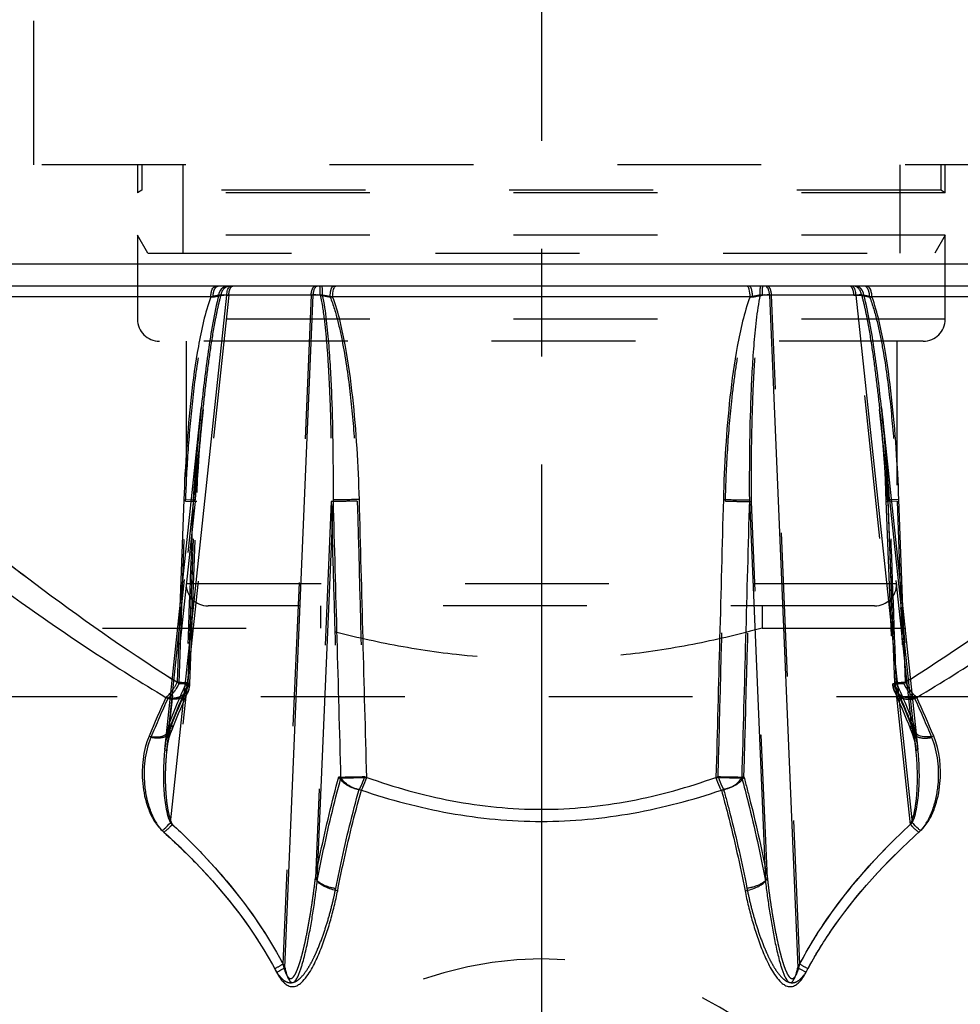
# Model space of a CAD drawing. Header units: millimetres. Extents: x 441 to 559, y 432 to 569.
# Tile 3 of 15: x 476 to 519, y 466 to 511. Entities that reach past the tile are written whole.
import ezdxf

# ---------------------------------------------------------------- set-up
doc = ezdxf.new("R2010")
doc.units = ezdxf.units.MM
doc.header["$LTSCALE"] = 65.185185
doc.linetypes.add('CENTER', pattern=[0.6, 0.375, -0.075, 0.075, -0.075])
doc.linetypes.add('HIDDEN', pattern=[0.2, 0.1, -0.1])
for name, color, linetype in [('ACHSEN_S', 7, 'CONTINUOUS'), ('KOERPER', 7, 'CONTINUOUS'), ('KONST.EL_MIT_GEO', 7, 'CONTINUOUS'), ('KURVEN', 7, 'CONTINUOUS')]:
    doc.layers.add(name, color=color, linetype=linetype)

msp = doc.modelspace()

# ---------------------------------------------------------------- linework, layer by layer
at = {"layer": 'ACHSEN_S', "color": 2, "linetype": 'CENTER'}
msp.add_line((500, 569.139), (500, 431.5), dxfattribs=at)
at = {"layer": 'KOERPER', "color": 8, "linetype": 'HIDDEN'}
for p, q in [((441, 483.5), (490, 483.5)), ((510, 483.5), (559, 483.5)), ((559, 480.375), (441, 480.375))]:
    msp.add_line(p, q, dxfattribs=at)
at = {"layer": 'KONST.EL_MIT_GEO', "color": 8, "linetype": 'HIDDEN'}
for p, q in [((477, 504.5), (477, 535)), ((523, 504.5), (477, 504.5)), ((481.7, 504.5), (481.7, 503.231)), ((481.9, 504.5), (481.9, 503.346)), ((483.75, 504.5), (483.75, 500.5)), ((516.25, 504.5), (516.25, 500.5)), ((518.1, 504.5), (518.1, 503.346)), ((518.3, 503.231), (518.3, 504.5)), ((481.9, 503.346), (481.7, 503.231)), ((518.3, 503.231), (481.7, 503.231)), ((518.1, 503.346), (481.9, 503.346)), ((518.3, 503.231), (518.1, 503.346)), ((481.7, 501.307), (481.7, 497.5)), ((482.166, 500.5), (481.7, 501.307)), ((518.3, 501.307), (481.7, 501.307)), ((518.3, 501.307), (517.834, 500.5)), ((518.3, 497.5), (518.3, 501.307)), ((482.166, 500.5), (517.834, 500.5)), ((485.835, 498.595), (483.276, 474.601)), ((489.568, 498.595), (488.291, 468.271)), ((511.709, 468.271), (510.432, 498.595)), ((516.724, 474.601), (514.165, 498.595)), ((485.021, 498.509), (485.125, 498.509)), ((490.431, 498.509), (490.543, 498.509)), ((509.457, 498.509), (509.569, 498.509)), ((514.875, 498.509), (514.979, 498.509)), ((518.3, 497.5), (481.7, 497.5)), ((517.3, 496.5), (482.7, 496.5)), ((483.9, 496.5), (483.9, 485.5)), ((516.1, 496.5), (516.1, 485.5)), ((484.673, 493.41), (483.022, 477.933)), ((484.654, 493.239), (484.673, 493.41)), ((516.978, 477.934), (515.327, 493.41)), ((515.327, 493.41), (515.34, 493.29)), ((515.601, 489.662), (515.925, 480.975)), ((515.686, 489.721), (516.01, 481.027)), ((483.146, 479.223), (484.222, 489.313)), ((484.306, 489.24), (483.232, 479.169)), ((483.583, 480.995), (483.883, 489.257)), ((483.883, 489.257), (484.382, 489.238)), ((484.306, 489.24), (484.311, 489.31)), ((484.382, 489.238), (484.306, 489.24)), ((490.479, 489.24), (489.76, 472.149)), ((510.24, 472.149), (509.521, 489.24)), ((516.117, 489.257), (515.618, 489.238)), ((515.618, 489.238), (515.694, 489.24)), ((515.689, 489.31), (515.694, 489.24)), ((516.768, 479.169), (515.694, 489.24)), ((515.694, 489.24), (515.83, 485.568)), ((515.778, 489.313), (516.854, 479.223)), ((516.117, 489.257), (516.417, 480.995)), ((516.1, 485.5), (483.9, 485.5)), ((515.83, 485.568), (515.833, 485.49)), ((515.833, 485.49), (515.857, 484.848)), ((515.857, 484.848), (515.999, 481.026)), ((483.623, 484.44), (483.5, 481.046)), ((515.1, 484.5), (484.9, 484.5)), ((490, 484.5), (490, 483.5)), ((510, 484.5), (510, 483.5)), ((516.5, 481.046), (516.377, 484.44)), ((483.999, 480.977), (484.001, 481.026)), ((515.999, 481.026), (516.001, 480.977)), ((482.991, 480.358), (483.076, 480.308)), ((483.764, 480.342), (483.903, 480.653)), ((483.85, 480.291), (483.988, 480.603)), ((483.903, 480.654), (483.903, 480.654)), ((483.988, 480.603), (483.988, 480.603)), ((516.924, 480.308), (517.009, 480.358)), ((516.631, 479.156), (516.763, 478.832)), ((516.718, 479.209), (516.85, 478.884)), ((491.991, 476.767), (492.087, 476.733)), ((507.913, 476.733), (508.009, 476.767)), ((491.745, 476.185), (491.843, 476.151)), ((508.157, 476.151), (508.255, 476.185))]:
    msp.add_line(p, q, dxfattribs=at)
at = {"layer": 'KONST.EL_MIT_GEO', "color": 7, "linetype": 'Continuous'}
for p, q in [((530, 500), (470, 500)), ((531.567, 499), (468.434, 499)), ((483.192, 474.678), (485.743, 498.595)), ((489.66, 498.595), (485.743, 498.595)), ((488.376, 468.107), (489.66, 498.595)), ((514.257, 498.595), (510.34, 498.595)), ((510.34, 498.595), (511.624, 468.107)), ((514.257, 498.595), (516.808, 474.678)), ((485.021, 498.509), (471.784, 498.509)), ((509.457, 498.509), (490.543, 498.509)), ((528.216, 498.509), (514.979, 498.509)), ((482.936, 477.993), (484.588, 493.479)), ((515.412, 493.482), (517.064, 477.994)), ((483.801, 489.331), (483.623, 484.44)), ((483.801, 489.331), (484.144, 489.318)), ((489.847, 472.043), (490.575, 489.313)), ((509.425, 489.313), (510.153, 472.043)), ((516.199, 489.331), (515.856, 489.318)), ((516.377, 484.44), (516.199, 489.331))]:
    msp.add_line(p, q, dxfattribs=at)
at = {"layer": 'KONST.EL_MIT_GEO', "color": 8, "linetype": 'HIDDEN'}
for points in [[(483.99, 481.027), (484.315, 489.734), (484.342, 490.312), (484.374, 490.873), (484.409, 491.417), (484.447, 491.945), (484.489, 492.457), (484.534, 492.953), (484.582, 493.431)], [(484.075, 480.975), (484.399, 489.648), (484.426, 490.228), (484.458, 490.792), (484.493, 491.339), (484.532, 491.869), (484.574, 492.383), (484.619, 492.881), (484.667, 493.362)], [(515.327, 493.41), (515.381, 492.884), (515.426, 492.388), (515.468, 491.875), (515.507, 491.347), (515.542, 490.801), (515.573, 490.24), (515.601, 489.662)], [(515.418, 493.43), (515.466, 492.95), (515.511, 492.453), (515.553, 491.939), (515.592, 491.409), (515.627, 490.863), (515.658, 490.3), (515.686, 489.721)], [(483.15, 478.884), (483.287, 479.22), (483.381, 479.447), (483.475, 479.673), (483.571, 479.898), (483.667, 480.121), (483.764, 480.342)], [(483.237, 478.831), (483.28, 478.938), (483.373, 479.168), (483.467, 479.395), (483.562, 479.622), (483.657, 479.846), (483.753, 480.07), (483.85, 480.291)], [(516.012, 480.603), (516.057, 480.501), (516.155, 480.281), (516.251, 480.059), (516.347, 479.836), (516.443, 479.611), (516.537, 479.384), (516.631, 479.156)], [(516.097, 480.654), (516.143, 480.551), (516.241, 480.331), (516.337, 480.11), (516.434, 479.887), (516.529, 479.663), (516.624, 479.436), (516.718, 479.209)], [(482.936, 477.995), (482.956, 478.153), (482.983, 478.309), (483.015, 478.457), (483.052, 478.599), (483.095, 478.735), (483.142, 478.864), (483.15, 478.884)], [(483.022, 477.936), (483.04, 478.074), (483.066, 478.235), (483.098, 478.388), (483.136, 478.535), (483.18, 478.675), (483.228, 478.808), (483.237, 478.831)], [(516.763, 478.831), (516.775, 478.8), (516.823, 478.668), (516.865, 478.528), (516.903, 478.383), (516.935, 478.23), (516.961, 478.071), (516.978, 477.936)], [(516.85, 478.884), (516.861, 478.856), (516.908, 478.728), (516.949, 478.593), (516.986, 478.451), (517.018, 478.304), (517.044, 478.15), (517.064, 477.995)]]:
    msp.add_lwpolyline(points, dxfattribs=at)
for centre, radius, start, end in [((489.739, 488.847), 9.75, 88.5782, 91.0054), ((510.262, 488.472), 10.125, 89.0398, 91.377), ((482.7, 497.5), 1, 180, 270), ((517.3, 497.5), 1, 270, 360), ((603.3, 480.96), 119.371, 173.98058, 175.98749), ((604.577, 480.79), 120.567, 174.07332, 175.94779), ((395.797, 480.821), 120.192, 4.05001, 5.95437), ((396.701, 480.961), 119.369, 4.01249, 6.01939), ((484.9, 485.5), 1, 180, 270), ((515.1, 485.5), 1, 270, 360), ((520.6, 540.242), 69.861, 237.7041, 237.92318), ((479.578, 539.965), 69.531, 302.07347, 302.29355), ((528.006, 461.204), 48.344, 155.7901, 158.1164), ((526.523, 461.91), 46.603, 155.8494, 156.2606), ((483.509, 480.805), 0.519, 11.0584, 19.3075), ((516.491, 480.805), 0.519, 160.6926, 168.9413), ((473.474, 461.909), 46.606, 23.737, 24.1506), ((471.094, 460.821), 49.322, 21.9066, 24.1869), ((525.51, 460.809), 46.7, 155.3212, 157.6807), ((528.821, 460.906), 49.111, 156.2678, 158.1691), ((483.581, 480.785), 0.446, 335.8745, 337.6313), ((516.419, 480.785), 0.446, 202.3685, 204.1255), ((470.429, 460.591), 49.924, 21.8464, 23.7145), ((473.642, 460.441), 47.624, 22.3422, 24.6559), ((492.393, 476.988), 9.417, 168.0653, 172.1895), ((491.085, 477.255), 8.083, 166.2992, 168.0004), ((508.915, 477.255), 8.082, 12.0022, 13.7008), ((507.61, 476.988), 9.415, 7.8181, 11.9374), ((482.866, 478.98), 0.4, 338.1627, 341.7073), ((517.134, 478.98), 0.4, 198.303, 201.8473), ((493.577, 476.812), 10.615, 172.122, 173.6611), ((506.499, 476.822), 10.538, 6.7374, 7.8886), ((506.154, 476.781), 10.885, 6.0883, 6.7399), ((493.925, 476.773), 10.965, 173.6544, 173.9104), ((486.791, 470.592), 2.764, 293.9906, 302.8553), ((513.209, 470.592), 2.763, 237.1447, 246.0095)]:
    msp.add_arc(centre, radius, start, end, dxfattribs=at)
at = {"layer": 'KONST.EL_MIT_GEO', "color": 7, "linetype": 'Continuous'}
for centre, radius, start, end in [((489.83, 488.444), 10.153, 88.5527, 90.9574), ((510.168, 488.819), 9.778, 88.9962, 91.4932), ((525.254, 460.874), 46.538, 155.2496, 157.6158), ((473.899, 460.505), 47.462, 22.4072, 24.7273), ((486.89, 470.456), 2.78, 293.5564, 302.3294), ((513.11, 470.456), 2.78, 237.6705, 246.4436)]:
    msp.add_arc(centre, radius, start, end, dxfattribs=at)
for points, knots in [([(485.021, 498.509), (485.022, 498.572), (485.034, 498.693), (485.082, 498.87), (485.182, 499), (485.255, 499)], [0, 0, 0, 0, 0.330077, 0.621144, 1, 1, 1, 1]), ([(485.389, 498.594), (485.404, 498.699), (485.464, 498.852), (485.62, 498.978), (485.711, 499), (485.754, 499)], [0, 0, 0, 0, 0.542088, 0.780111, 1, 1, 1, 1]), ([(489.66, 498.595), (489.664, 498.649), (489.679, 498.75), (489.72, 498.892), (489.793, 499), (489.848, 499)], [0, 0, 0, 0, 0.347638, 0.641738, 1, 1, 1, 1]), ([(490.086, 498.594), (490.086, 498.647), (490.084, 498.744), (490.08, 498.859), (490.075, 498.929), (490.071, 498.967), (490.067, 498.986), (490.064, 499), (490.061, 499)], [0, 0, 0, 0, 0.393829, 0.714229, 0.834615, 0.923676, 0.978789, 1, 1, 1, 1]), ([(490.543, 498.509), (490.543, 498.626), (490.56, 498.785), (490.616, 498.95), (490.668, 499), (490.69, 499)], [0, 0, 0, 0, 0.656598, 0.874347, 1, 1, 1, 1]), ([(509.457, 498.509), (509.457, 498.626), (509.44, 498.785), (509.384, 498.95), (509.332, 499), (509.31, 499)], [0, 0, 0, 0, 0.656597, 0.874346, 1, 1, 1, 1]), ([(509.914, 498.594), (509.914, 498.647), (509.916, 498.744), (509.92, 498.859), (509.925, 498.929), (509.929, 498.967), (509.933, 498.986), (509.936, 499), (509.939, 499)], [0, 0, 0, 0, 0.393835, 0.714236, 0.834622, 0.92368, 0.978792, 1, 1, 1, 1]), ([(510.34, 498.595), (510.336, 498.649), (510.321, 498.75), (510.28, 498.892), (510.207, 499), (510.152, 499)], [0, 0, 0, 0, 0.347638, 0.641739, 1, 1, 1, 1]), ([(514.611, 498.594), (514.596, 498.699), (514.536, 498.852), (514.38, 498.978), (514.289, 499), (514.246, 499)], [0, 0, 0, 0, 0.542089, 0.780112, 1, 1, 1, 1]), ([(514.979, 498.509), (514.978, 498.572), (514.966, 498.693), (514.918, 498.87), (514.818, 499), (514.745, 499)], [0, 0, 0, 0, 0.330077, 0.621144, 1, 1, 1, 1]), ([(485.389, 498.594), (485.272, 498.178), (485.102, 497.329), (484.899, 496.05), (484.731, 494.766), (484.633, 493.909), (484.588, 493.48)], [0, 0, 0, 0, 0.250124, 0.500213, 0.750169, 1, 1, 1, 1]), ([(485.389, 498.594), (485.362, 498.586), (485.24, 498.553), (485.117, 498.527), (485.021, 498.509)], [0, 0, 0, 0, 0.228793, 1, 1, 1, 1]), ([(485.743, 498.595), (485.71, 498.596), (485.592, 498.598), (485.474, 498.597), (485.389, 498.594)], [0, 0, 0, 0, 0.277192, 1, 1, 1, 1]), ([(485.743, 498.595), (485.749, 498.673), (485.77, 498.804), (485.826, 498.933), (485.866, 498.971)], [0, 0, 0, 0, 0.585253, 1, 1, 1, 1]), ([(490.575, 489.313), (490.58, 490.09), (490.576, 491.643), (490.531, 493.584), (490.46, 495.134), (490.384, 496.294), (490.275, 497.449), (490.169, 498.217), (490.086, 498.594)], [0, 0, 0, 0, 0.250466, 0.500757, 0.625812, 0.750773, 0.875577, 1, 1, 1, 1]), ([(490.543, 498.509), (490.505, 498.515), (490.353, 498.542), (490.201, 498.571), (490.086, 498.594)], [0, 0, 0, 0, 0.24509, 1, 1, 1, 1]), ([(509.914, 498.594), (509.831, 498.217), (509.725, 497.449), (509.616, 496.294), (509.54, 495.134), (509.469, 493.584), (509.424, 491.643), (509.42, 490.09), (509.425, 489.313)], [0, 0, 0, 0, 0.124423, 0.249227, 0.374188, 0.499243, 0.749534, 1, 1, 1, 1]), ([(509.914, 498.594), (509.875, 498.586), (509.723, 498.556), (509.571, 498.529), (509.457, 498.509)], [0, 0, 0, 0, 0.253298, 1, 1, 1, 1]), ([(514.257, 498.595), (514.251, 498.673), (514.23, 498.804), (514.174, 498.933), (514.134, 498.971)], [0, 0, 0, 0, 0.585252, 1, 1, 1, 1]), ([(514.611, 498.594), (514.585, 498.595), (514.467, 498.598), (514.349, 498.597), (514.257, 498.595)], [0, 0, 0, 0, 0.219497, 1, 1, 1, 1]), ([(514.979, 498.509), (514.945, 498.515), (514.822, 498.54), (514.699, 498.568), (514.611, 498.594)], [0, 0, 0, 0, 0.270438, 1, 1, 1, 1]), ([(515.412, 493.482), (515.366, 493.91), (515.269, 494.768), (515.101, 496.051), (514.898, 497.33), (514.728, 498.178), (514.611, 498.594)], [0, 0, 0, 0, 0.249831, 0.499787, 0.749876, 1, 1, 1, 1]), ([(485.021, 498.509), (484.887, 498.149), (484.68, 497.404), (484.373, 495.891), (484.113, 493.971), (483.909, 491.655), (483.829, 490.106), (483.801, 489.331)], [0, 0, 0, 0, 0.12412, 0.248873, 0.498977, 0.74943, 1, 1, 1, 1]), ([(491.754, 489.331), (491.734, 490.106), (491.666, 491.655), (491.472, 493.971), (491.212, 495.892), (490.897, 497.405), (490.683, 498.15), (490.543, 498.509)], [0, 0, 0, 0, 0.250381, 0.500653, 0.750687, 0.875534, 1, 1, 1, 1]), ([(509.457, 498.509), (509.317, 498.15), (509.103, 497.405), (508.788, 495.892), (508.528, 493.971), (508.334, 491.655), (508.266, 490.106), (508.246, 489.331)], [0, 0, 0, 0, 0.124466, 0.249313, 0.499347, 0.749619, 1, 1, 1, 1]), ([(516.199, 489.331), (516.171, 490.106), (516.091, 491.655), (515.887, 493.971), (515.627, 495.891), (515.32, 497.404), (515.113, 498.149), (514.979, 498.509)], [0, 0, 0, 0, 0.25057, 0.501023, 0.751127, 0.87588, 1, 1, 1, 1]), ([(472.091, 489.419), (473.713, 488.095), (477.346, 485.223), (481.131, 482.543), (483.274, 481.189)], [0, 0, 0, 0, 0.452357, 1, 1, 1, 1]), ([(491.754, 489.331), (491.521, 489.323), (491.128, 489.314), (490.735, 489.308), (490.575, 489.313)], [0, 0, 0, 0, 0.592897, 1, 1, 1, 1]), ([(508.246, 489.331), (508.479, 489.323), (508.872, 489.314), (509.265, 489.308), (509.425, 489.313)], [0, 0, 0, 0, 0.592897, 1, 1, 1, 1]), ([(516.726, 481.189), (518.869, 482.543), (522.654, 485.223), (526.287, 488.095), (527.909, 489.419)], [0, 0, 0, 0, 0.547642, 1, 1, 1, 1]), ([(471.225, 488.525), (472.934, 487.205), (476.761, 484.347), (480.74, 481.693), (482.991, 480.358)], [0, 0, 0, 0, 0.45209, 1, 1, 1, 1]), ([(517.009, 480.358), (519.26, 481.693), (523.239, 484.347), (527.066, 487.205), (528.775, 488.525)], [0, 0, 0, 0, 0.547908, 1, 1, 1, 1]), ([(482.991, 480.358), (483.01, 480.374), (483.089, 480.444), (483.161, 480.522), (483.212, 480.584)], [0, 0, 0, 0, 0.236487, 1, 1, 1, 1]), ([(517.009, 480.358), (516.99, 480.374), (516.911, 480.444), (516.839, 480.522), (516.788, 480.584)], [0, 0, 0, 0, 0.236487, 1, 1, 1, 1]), ([(482.222, 478.597), (481.947, 477.93), (481.824, 476.78), (482.094, 475.501), (482.415, 474.783), (482.663, 474.455), (482.816, 474.317)], [0, 0, 0, 0, 0.479681, 0.731688, 0.862941, 1, 1, 1, 1]), ([(482.222, 478.597), (482.298, 478.58), (482.563, 478.54), (482.862, 478.587), (483.013, 478.706)], [0, 0, 0, 0, 0.286885, 1, 1, 1, 1]), ([(517.778, 478.597), (517.702, 478.58), (517.437, 478.54), (517.138, 478.587), (516.987, 478.706)], [0, 0, 0, 0, 0.286881, 1, 1, 1, 1]), ([(517.184, 474.317), (517.337, 474.455), (517.585, 474.783), (517.906, 475.501), (518.176, 476.78), (518.053, 477.93), (517.778, 478.597)], [0, 0, 0, 0, 0.137059, 0.268312, 0.520319, 1, 1, 1, 1]), ([(482.936, 477.993), (482.907, 477.717), (482.868, 477.163), (482.872, 476.327), (482.933, 475.629), (483.041, 475.077), (483.128, 474.805), (483.192, 474.678)], [0, 0, 0, 0, 0.247588, 0.496573, 0.747107, 0.873157, 1, 1, 1, 1]), ([(516.808, 474.678), (516.872, 474.805), (516.959, 475.077), (517.067, 475.629), (517.128, 476.328), (517.132, 477.163), (517.093, 477.718), (517.064, 477.993)], [0, 0, 0, 0, 0.126843, 0.252893, 0.503427, 0.752412, 1, 1, 1, 1]), ([(489.847, 472.043), (489.925, 472.448), (490.238, 474.015), (490.609, 475.57), (490.92, 476.715)], [0, 0, 0, 0, 0.257475, 1, 1, 1, 1]), ([(490.92, 476.715), (491.078, 476.71), (491.468, 476.716), (491.857, 476.725), (492.087, 476.733)], [0, 0, 0, 0, 0.406528, 1, 1, 1, 1]), ([(491.843, 476.151), (491.742, 476.167), (491.546, 476.223), (491.28, 476.348), (491.062, 476.51), (490.958, 476.647), (490.92, 476.715)], [0, 0, 0, 0, 0.276618, 0.544838, 0.789242, 1, 1, 1, 1]), ([(491.843, 476.151), (491.867, 476.194), (491.96, 476.383), (492.035, 476.58), (492.087, 476.733)], [0, 0, 0, 0, 0.230612, 1, 1, 1, 1]), ([(492.087, 476.733), (493.346, 476.285), (495.948, 475.551), (500, 475.148), (504.052, 475.551), (506.654, 476.285), (507.913, 476.733)], [0, 0, 0, 0, 0.248215, 0.5, 0.751785, 1, 1, 1, 1]), ([(507.913, 476.733), (508.143, 476.725), (508.532, 476.716), (508.922, 476.71), (509.08, 476.715)], [0, 0, 0, 0, 0.593472, 1, 1, 1, 1]), ([(508.157, 476.151), (508.133, 476.194), (508.04, 476.383), (507.965, 476.58), (507.913, 476.733)], [0, 0, 0, 0, 0.230612, 1, 1, 1, 1]), ([(508.157, 476.151), (508.258, 476.167), (508.454, 476.223), (508.72, 476.348), (508.938, 476.51), (509.042, 476.647), (509.08, 476.715)], [0, 0, 0, 0, 0.276618, 0.544838, 0.789242, 1, 1, 1, 1]), ([(509.08, 476.715), (509.181, 476.342), (509.585, 474.795), (509.925, 473.233), (510.153, 472.043)], [0, 0, 0, 0, 0.242377, 1, 1, 1, 1]), ([(490.771, 471.595), (490.848, 471.989), (491.162, 473.518), (491.532, 475.035), (491.843, 476.151)], [0, 0, 0, 0, 0.257441, 1, 1, 1, 1]), ([(491.843, 476.151), (493.147, 475.713), (495.833, 474.997), (500, 474.606), (504.167, 474.997), (506.853, 475.713), (508.157, 476.151)], [0, 0, 0, 0, 0.248284, 0.5, 0.751716, 1, 1, 1, 1]), ([(508.157, 476.151), (508.258, 475.787), (508.661, 474.279), (509.002, 472.755), (509.229, 471.595)], [0, 0, 0, 0, 0.242417, 1, 1, 1, 1]), ([(482.816, 474.317), (482.85, 474.342), (482.985, 474.452), (483.108, 474.577), (483.192, 474.678)], [0, 0, 0, 0, 0.241928, 1, 1, 1, 1]), ([(483.192, 474.678), (484.219, 473.738), (486.163, 471.707), (487.731, 469.359), (488.376, 468.107)], [0, 0, 0, 0, 0.49709, 1, 1, 1, 1]), ([(511.624, 468.107), (512.269, 469.359), (513.837, 471.707), (515.781, 473.738), (516.808, 474.678)], [0, 0, 0, 0, 0.50291, 1, 1, 1, 1]), ([(517.184, 474.317), (517.15, 474.342), (517.015, 474.452), (516.892, 474.577), (516.808, 474.678)], [0, 0, 0, 0, 0.241936, 1, 1, 1, 1]), ([(482.816, 474.317), (483.327, 473.86), (485.32, 471.96), (487.034, 469.738), (488, 467.908)], [0, 0, 0, 0, 0.248638, 1, 1, 1, 1]), ([(512, 467.908), (512.325, 468.524), (513.753, 470.887), (515.647, 472.944), (517.184, 474.317)], [0, 0, 0, 0, 0.252787, 1, 1, 1, 1]), ([(488.376, 468.107), (488.389, 468.05), (488.418, 467.936), (488.469, 467.767), (488.523, 467.629), (488.581, 467.525), (488.636, 467.454), (488.727, 467.414), (488.813, 467.463), (488.87, 467.531), (488.934, 467.632), (488.998, 467.766), (489.062, 467.931), (489.119, 468.098), (489.187, 468.323), (489.263, 468.607), (489.344, 468.949), (489.443, 469.406), (489.551, 469.979), (489.665, 470.667), (489.764, 471.355), (489.821, 471.814), (489.847, 472.043)], [0, 0, 0, 0, 0.031394, 0.062841, 0.094368, 0.110208, 0.12614, 0.142071, 0.158097, 0.174074, 0.189964, 0.221591, 0.253129, 0.284608, 0.316042, 0.378797, 0.441426, 0.50394, 0.628629, 0.752876, 0.876672, 1, 1, 1, 1]), ([(490.771, 471.595), (490.577, 471.623), (490.302, 471.701), (490, 471.878), (489.887, 471.986), (489.847, 472.043)], [0, 0, 0, 0, 0.559685, 0.801511, 1, 1, 1, 1]), ([(509.229, 471.595), (509.423, 471.623), (509.698, 471.701), (510, 471.878), (510.113, 471.986), (510.153, 472.043)], [0, 0, 0, 0, 0.559685, 0.801511, 1, 1, 1, 1]), ([(510.153, 472.043), (510.179, 471.814), (510.236, 471.355), (510.335, 470.667), (510.449, 469.979), (510.557, 469.406), (510.656, 468.949), (510.737, 468.607), (510.813, 468.323), (510.881, 468.098), (510.938, 467.931), (511.002, 467.766), (511.066, 467.632), (511.13, 467.531), (511.187, 467.463), (511.273, 467.414), (511.364, 467.454), (511.419, 467.525), (511.477, 467.629), (511.531, 467.767), (511.582, 467.936), (511.611, 468.05), (511.624, 468.107)], [0, 0, 0, 0, 0.123328, 0.247124, 0.371372, 0.496061, 0.558575, 0.621204, 0.683959, 0.715393, 0.746872, 0.77841, 0.810038, 0.825928, 0.841907, 0.857931, 0.873861, 0.889794, 0.905633, 0.93716, 0.968606, 1, 1, 1, 1]), ([(488, 467.908), (488.06, 467.795), (488.158, 467.63), (488.325, 467.433), (488.477, 467.307), (488.667, 467.232), (488.873, 467.257), (489.048, 467.357), (489.242, 467.531), (489.437, 467.787), (489.631, 468.115), (489.8, 468.453), (490, 468.91), (490.216, 469.488), (490.436, 470.189), (490.622, 470.891), (490.725, 471.36), (490.771, 471.595)], [0, 0, 0, 0, 0.063546, 0.095752, 0.128409, 0.161618, 0.195037, 0.228079, 0.260642, 0.324765, 0.388168, 0.451058, 0.513524, 0.637305, 0.759653, 0.880564, 1, 1, 1, 1]), ([(509.229, 471.595), (509.275, 471.36), (509.378, 470.891), (509.564, 470.189), (509.784, 469.488), (510, 468.91), (510.2, 468.453), (510.369, 468.115), (510.563, 467.787), (510.758, 467.531), (510.952, 467.357), (511.127, 467.257), (511.333, 467.232), (511.523, 467.307), (511.675, 467.433), (511.842, 467.63), (511.94, 467.795), (512, 467.908)], [0, 0, 0, 0, 0.119436, 0.240348, 0.362696, 0.486478, 0.548944, 0.611834, 0.675237, 0.739361, 0.771925, 0.804969, 0.838386, 0.871595, 0.90425, 0.936455, 1, 1, 1, 1])]:
    msp.add_open_spline(points, degree=3, knots=knots, dxfattribs=at)
at = {"layer": 'KONST.EL_MIT_GEO', "color": 8, "linetype": 'HIDDEN'}
for points, knots in [([(485.125, 498.509), (485.125, 498.572), (485.138, 498.693), (485.185, 498.87), (485.284, 499), (485.357, 499)], [0, 0, 0, 0, 0.330613, 0.621986, 1, 1, 1, 1]), ([(485.491, 498.594), (485.505, 498.699), (485.564, 498.852), (485.718, 498.978), (485.808, 499), (485.851, 499)], [0, 0, 0, 0, 0.543943, 0.781438, 1, 1, 1, 1]), ([(485.835, 498.595), (485.839, 498.649), (485.854, 498.75), (485.894, 498.892), (485.967, 499), (486.023, 499)], [0, 0, 0, 0, 0.347638, 0.641738, 1, 1, 1, 1]), ([(489.568, 498.595), (489.572, 498.649), (489.587, 498.75), (489.627, 498.892), (489.7, 499), (489.756, 499)], [0, 0, 0, 0, 0.347638, 0.641739, 1, 1, 1, 1]), ([(489.981, 498.594), (489.981, 498.647), (489.98, 498.725), (489.977, 498.822), (489.975, 498.882), (489.972, 498.929), (489.97, 498.968), (489.966, 498.985), (489.965, 499), (489.962, 499)], [0, 0, 0, 0, 0.394742, 0.567139, 0.715734, 0.836234, 0.92524, 0.980017, 1, 1, 1, 1]), ([(490.431, 498.509), (490.431, 498.626), (490.449, 498.785), (490.505, 498.951), (490.557, 499), (490.58, 499)], [0, 0, 0, 0, 0.655681, 0.873517, 1, 1, 1, 1]), ([(509.569, 498.509), (509.569, 498.626), (509.551, 498.785), (509.495, 498.951), (509.443, 499), (509.42, 499)], [0, 0, 0, 0, 0.655682, 0.873517, 1, 1, 1, 1]), ([(510.019, 498.594), (510.019, 498.647), (510.02, 498.725), (510.023, 498.822), (510.025, 498.882), (510.028, 498.929), (510.03, 498.968), (510.034, 498.985), (510.035, 499), (510.038, 499)], [0, 0, 0, 0, 0.394737, 0.567132, 0.715727, 0.836229, 0.925236, 0.980015, 1, 1, 1, 1]), ([(510.432, 498.595), (510.428, 498.649), (510.413, 498.75), (510.373, 498.892), (510.3, 499), (510.244, 499)], [0, 0, 0, 0, 0.347638, 0.641738, 1, 1, 1, 1]), ([(514.165, 498.595), (514.161, 498.649), (514.146, 498.75), (514.106, 498.892), (514.033, 499), (513.977, 499)], [0, 0, 0, 0, 0.347638, 0.641738, 1, 1, 1, 1]), ([(514.509, 498.594), (514.495, 498.699), (514.436, 498.852), (514.282, 498.978), (514.192, 499), (514.149, 499)], [0, 0, 0, 0, 0.543943, 0.781438, 1, 1, 1, 1]), ([(514.875, 498.509), (514.875, 498.572), (514.862, 498.693), (514.815, 498.87), (514.716, 499), (514.643, 499)], [0, 0, 0, 0, 0.330613, 0.621987, 1, 1, 1, 1]), ([(484.673, 493.411), (484.719, 493.846), (484.818, 494.715), (484.989, 496.017), (485.16, 497.098), (485.328, 497.957), (485.43, 498.384), (485.491, 498.594)], [0, 0, 0, 0, 0.249815, 0.499756, 0.749831, 0.874923, 1, 1, 1, 1]), ([(485.125, 498.509), (485.158, 498.515), (485.281, 498.54), (485.403, 498.568), (485.491, 498.594)], [0, 0, 0, 0, 0.269321, 1, 1, 1, 1]), ([(485.491, 498.594), (485.516, 498.595), (485.631, 498.598), (485.746, 498.597), (485.835, 498.595)], [0, 0, 0, 0, 0.220845, 1, 1, 1, 1]), ([(489.981, 498.594), (490.067, 498.215), (490.175, 497.441), (490.286, 496.277), (490.362, 495.108), (490.434, 493.545), (490.481, 491.589), (490.485, 490.023), (490.479, 489.24)], [0, 0, 0, 0, 0.124396, 0.249196, 0.374158, 0.499217, 0.749519, 1, 1, 1, 1]), ([(489.981, 498.594), (490.019, 498.586), (490.169, 498.556), (490.319, 498.529), (490.431, 498.509)], [0, 0, 0, 0, 0.253433, 1, 1, 1, 1]), ([(509.521, 489.24), (509.515, 490.023), (509.519, 491.589), (509.566, 493.545), (509.638, 495.108), (509.714, 496.277), (509.825, 497.441), (509.933, 498.215), (510.019, 498.594)], [0, 0, 0, 0, 0.250481, 0.500783, 0.625842, 0.750804, 0.875604, 1, 1, 1, 1]), ([(509.569, 498.509), (509.606, 498.515), (509.756, 498.542), (509.906, 498.571), (510.019, 498.594)], [0, 0, 0, 0, 0.244946, 1, 1, 1, 1]), ([(514.165, 498.595), (514.196, 498.596), (514.311, 498.597), (514.426, 498.597), (514.509, 498.594)], [0, 0, 0, 0, 0.276038, 1, 1, 1, 1]), ([(514.509, 498.594), (514.57, 498.384), (514.672, 497.957), (514.84, 497.098), (515.011, 496.017), (515.182, 494.716), (515.281, 493.847), (515.327, 493.412)], [0, 0, 0, 0, 0.125077, 0.250169, 0.500244, 0.750185, 1, 1, 1, 1]), ([(514.509, 498.594), (514.537, 498.586), (514.658, 498.553), (514.781, 498.527), (514.875, 498.509)], [0, 0, 0, 0, 0.229965, 1, 1, 1, 1]), ([(483.883, 489.257), (483.912, 490.039), (483.993, 491.601), (484.199, 493.936), (484.463, 495.871), (484.776, 497.397), (484.986, 498.147), (485.125, 498.509)], [0, 0, 0, 0, 0.250578, 0.501039, 0.751149, 0.875901, 1, 1, 1, 1]), ([(490.431, 498.509), (490.575, 498.148), (490.793, 497.398), (491.113, 495.872), (491.377, 493.936), (491.573, 491.601), (491.641, 490.039), (491.661, 489.257)], [0, 0, 0, 0, 0.124437, 0.249279, 0.499319, 0.749603, 1, 1, 1, 1]), ([(508.339, 489.257), (508.359, 490.039), (508.427, 491.601), (508.59, 493.548), (508.783, 495.098), (508.967, 496.254), (509.207, 497.398), (509.425, 498.148), (509.569, 498.509)], [0, 0, 0, 0, 0.250387, 0.500661, 0.625737, 0.75073, 0.875568, 1, 1, 1, 1]), ([(514.875, 498.509), (515.014, 498.147), (515.224, 497.397), (515.537, 495.871), (515.801, 493.936), (516.007, 491.601), (516.088, 490.039), (516.117, 489.257)], [0, 0, 0, 0, 0.124098, 0.248851, 0.498961, 0.749422, 1, 1, 1, 1]), ([(472.091, 489.419), (473.754, 488.061), (477.484, 485.116), (481.374, 482.375), (483.583, 480.995)], [0, 0, 0, 0, 0.451926, 1, 1, 1, 1]), ([(484.144, 489.318), (484.166, 489.317), (484.204, 489.315), (484.248, 489.314), (484.274, 489.312), (484.287, 489.312), (484.293, 489.31), (484.298, 489.312), (484.298, 489.311)], [0, 0, 0, 0, 0.43075, 0.744733, 0.856021, 0.935876, 0.98391, 1, 1, 1, 1]), ([(484.298, 489.311), (484.298, 489.309), (484.288, 489.313), (484.277, 489.31), (484.251, 489.313), (484.233, 489.313), (484.222, 489.313)], [0, 0, 0, 0, 0.063331, 0.25324, 0.566767, 1, 1, 1, 1]), ([(491.661, 489.257), (491.428, 489.249), (491.034, 489.241), (490.64, 489.234), (490.479, 489.24)], [0, 0, 0, 0, 0.592759, 1, 1, 1, 1]), ([(508.339, 489.257), (508.572, 489.249), (508.966, 489.241), (509.36, 489.234), (509.521, 489.24)], [0, 0, 0, 0, 0.592759, 1, 1, 1, 1]), ([(515.856, 489.318), (515.834, 489.317), (515.796, 489.315), (515.752, 489.314), (515.726, 489.312), (515.713, 489.312), (515.707, 489.31), (515.702, 489.312), (515.702, 489.311)], [0, 0, 0, 0, 0.430746, 0.744728, 0.856016, 0.935873, 0.983908, 1, 1, 1, 1]), ([(515.702, 489.311), (515.702, 489.309), (515.712, 489.313), (515.723, 489.31), (515.749, 489.313), (515.767, 489.313), (515.778, 489.313)], [0, 0, 0, 0, 0.063331, 0.25324, 0.566767, 1, 1, 1, 1]), ([(510, 483.5), (509.033, 483.231), (506.994, 482.74), (503.655, 482.216), (500, 482.011), (496.345, 482.216), (493.006, 482.74), (490.967, 483.231), (490, 483.5)], [0, 0, 0, 0, 0.148707, 0.310214, 0.499997, 0.689781, 0.85129, 1, 1, 1, 1]), ([(483.583, 480.995), (483.552, 480.927), (483.42, 480.675), (483.238, 480.444), (483.076, 480.308)], [0, 0, 0, 0, 0.258908, 1, 1, 1, 1]), ([(483.212, 480.584), (483.241, 480.618), (483.352, 480.763), (483.443, 480.922), (483.5, 481.046)], [0, 0, 0, 0, 0.247368, 1, 1, 1, 1]), ([(483.5, 481.046), (483.568, 481.044), (483.664, 481.04), (483.784, 481.035), (483.854, 481.032), (483.91, 481.03), (483.948, 481.029), (483.97, 481.027), (483.981, 481.028), (483.986, 481.026), (483.99, 481.027), (483.99, 481.026)], [0, 0, 0, 0, 0.41475, 0.587234, 0.73244, 0.848003, 0.931962, 0.961617, 0.982904, 0.995718, 1, 1, 1, 1]), ([(483.583, 480.995), (483.651, 480.992), (483.747, 480.989), (483.867, 480.984), (483.939, 480.981), (483.995, 480.978), (484.033, 480.977), (484.055, 480.976), (484.066, 480.976), (484.071, 480.974), (484.075, 480.976), (484.075, 480.975)], [0, 0, 0, 0, 0.414553, 0.587139, 0.732376, 0.847913, 0.931905, 0.961617, 0.982911, 0.995714, 1, 1, 1, 1]), ([(483.903, 480.653), (483.915, 480.681), (483.955, 480.802), (483.946, 480.938), (483.914, 481.029)], [0, 0, 0, 0, 0.239178, 1, 1, 1, 1]), ([(483.99, 481.026), (483.99, 481.025), (483.98, 481.029), (483.969, 481.026), (483.943, 481.028), (483.925, 481.028), (483.914, 481.029)], [0, 0, 0, 0, 0.06328, 0.252685, 0.56629, 1, 1, 1, 1]), ([(484.019, 480.905), (484.024, 480.88), (484.036, 480.783), (484.021, 480.682), (483.994, 480.616)], [0, 0, 0, 0, 0.262609, 1, 1, 1, 1]), ([(484.075, 480.975), (484.075, 480.973), (484.065, 480.977), (484.054, 480.974), (484.028, 480.977), (484.01, 480.977), (483.999, 480.977)], [0, 0, 0, 0, 0.063341, 0.253233, 0.566759, 1, 1, 1, 1]), ([(515.925, 480.975), (515.925, 480.976), (515.929, 480.974), (515.934, 480.976), (515.945, 480.976), (515.967, 480.977), (516.005, 480.978), (516.061, 480.981), (516.133, 480.984), (516.253, 480.989), (516.349, 480.992), (516.417, 480.995)], [0, 0, 0, 0, 0.004286, 0.017089, 0.038383, 0.068095, 0.152087, 0.267624, 0.412861, 0.585447, 1, 1, 1, 1]), ([(516.001, 480.977), (515.99, 480.977), (515.972, 480.977), (515.946, 480.974), (515.935, 480.977), (515.925, 480.973), (515.925, 480.975)], [0, 0, 0, 0, 0.433241, 0.746767, 0.936659, 1, 1, 1, 1]), ([(515.981, 480.905), (515.976, 480.88), (515.964, 480.783), (515.979, 480.682), (516.006, 480.616)], [0, 0, 0, 0, 0.26261, 1, 1, 1, 1]), ([(516.01, 481.026), (516.01, 481.027), (516.014, 481.026), (516.019, 481.028), (516.03, 481.027), (516.052, 481.029), (516.09, 481.03), (516.146, 481.032), (516.216, 481.035), (516.336, 481.04), (516.432, 481.044), (516.5, 481.046)], [0, 0, 0, 0, 0.004282, 0.017096, 0.038383, 0.068038, 0.151997, 0.26756, 0.412766, 0.585251, 1, 1, 1, 1]), ([(516.086, 481.029), (516.075, 481.028), (516.057, 481.028), (516.031, 481.026), (516.02, 481.029), (516.01, 481.025), (516.01, 481.026)], [0, 0, 0, 0, 0.43371, 0.747315, 0.93672, 1, 1, 1, 1]), ([(516.097, 480.653), (516.085, 480.681), (516.045, 480.802), (516.054, 480.938), (516.086, 481.029)], [0, 0, 0, 0, 0.239178, 1, 1, 1, 1]), ([(516.417, 480.995), (516.448, 480.927), (516.58, 480.675), (516.762, 480.444), (516.924, 480.308)], [0, 0, 0, 0, 0.258908, 1, 1, 1, 1]), ([(516.788, 480.584), (516.759, 480.618), (516.648, 480.763), (516.557, 480.922), (516.5, 481.046)], [0, 0, 0, 0, 0.247368, 1, 1, 1, 1]), ([(483.988, 480.603), (483.959, 480.537), (483.86, 480.413), (483.638, 480.301), (483.366, 480.265), (483.173, 480.283), (483.076, 480.308)], [0, 0, 0, 0, 0.210268, 0.443113, 0.707524, 1, 1, 1, 1]), ([(483.185, 480.328), (483.265, 480.323), (483.419, 480.328), (483.632, 480.385), (483.802, 480.494), (483.878, 480.598), (483.903, 480.653)], [0, 0, 0, 0, 0.288612, 0.548632, 0.783036, 1, 1, 1, 1]), ([(516.012, 480.603), (516.041, 480.537), (516.14, 480.413), (516.362, 480.301), (516.634, 480.265), (516.827, 480.283), (516.924, 480.308)], [0, 0, 0, 0, 0.210268, 0.443113, 0.707524, 1, 1, 1, 1]), ([(516.815, 480.328), (516.735, 480.323), (516.581, 480.328), (516.368, 480.385), (516.198, 480.494), (516.122, 480.598), (516.097, 480.653)], [0, 0, 0, 0, 0.288612, 0.548632, 0.783036, 1, 1, 1, 1]), ([(483.15, 478.884), (483.16, 478.91), (483.192, 479.02), (483.175, 479.141), (483.146, 479.223)], [0, 0, 0, 0, 0.23859, 1, 1, 1, 1]), ([(483.232, 479.169), (483.242, 479.142), (483.272, 479.041), (483.27, 478.928), (483.246, 478.855)], [0, 0, 0, 0, 0.268529, 1, 1, 1, 1]), ([(516.768, 479.169), (516.758, 479.142), (516.728, 479.041), (516.73, 478.928), (516.754, 478.855)], [0, 0, 0, 0, 0.268533, 1, 1, 1, 1]), ([(516.85, 478.884), (516.84, 478.91), (516.808, 479.02), (516.825, 479.141), (516.854, 479.223)], [0, 0, 0, 0, 0.238591, 1, 1, 1, 1]), ([(482.309, 478.545), (482.033, 477.874), (481.91, 476.718), (482.179, 475.433), (482.5, 474.712), (482.747, 474.38), (482.901, 474.241)], [0, 0, 0, 0, 0.479799, 0.73182, 0.863031, 1, 1, 1, 1]), ([(483.237, 478.831), (483.211, 478.766), (483.114, 478.641), (482.888, 478.533), (482.609, 478.497), (482.411, 478.521), (482.309, 478.544)], [0, 0, 0, 0, 0.202742, 0.432972, 0.700833, 1, 1, 1, 1]), ([(483.013, 478.706), (483.029, 478.718), (483.085, 478.768), (483.129, 478.832), (483.15, 478.884)], [0, 0, 0, 0, 0.260223, 1, 1, 1, 1]), ([(516.763, 478.831), (516.789, 478.766), (516.886, 478.641), (517.112, 478.533), (517.391, 478.497), (517.589, 478.522), (517.691, 478.545)], [0, 0, 0, 0, 0.202742, 0.432977, 0.700839, 1, 1, 1, 1]), ([(516.987, 478.706), (516.971, 478.718), (516.915, 478.768), (516.871, 478.832), (516.85, 478.884)], [0, 0, 0, 0, 0.260225, 1, 1, 1, 1]), ([(517.099, 474.241), (517.253, 474.38), (517.5, 474.712), (517.821, 475.433), (518.09, 476.718), (517.967, 477.874), (517.691, 478.545)], [0, 0, 0, 0, 0.136969, 0.26818, 0.520202, 1, 1, 1, 1]), ([(483.022, 477.93), (482.992, 477.654), (482.954, 477.097), (482.957, 476.258), (483.018, 475.556), (483.125, 475.001), (483.212, 474.729), (483.276, 474.601)], [0, 0, 0, 0, 0.247589, 0.496576, 0.747111, 0.873154, 1, 1, 1, 1]), ([(516.724, 474.601), (516.788, 474.729), (516.875, 475.001), (516.982, 475.556), (517.043, 476.258), (517.046, 477.097), (517.008, 477.654), (516.978, 477.93)], [0, 0, 0, 0, 0.126846, 0.252889, 0.503424, 0.752411, 1, 1, 1, 1]), ([(489.76, 472.149), (489.836, 472.547), (490.147, 474.09), (490.514, 475.622), (490.821, 476.75)], [0, 0, 0, 0, 0.257398, 1, 1, 1, 1]), ([(490.821, 476.75), (490.98, 476.744), (491.252, 476.753), (491.642, 476.752), (491.873, 476.763), (491.991, 476.767)], [0, 0, 0, 0, 0.406652, 0.697512, 1, 1, 1, 1]), ([(490.821, 476.75), (490.859, 476.681), (490.963, 476.544), (491.181, 476.382), (491.447, 476.256), (491.643, 476.2), (491.745, 476.185)], [0, 0, 0, 0, 0.21085, 0.455277, 0.723461, 1, 1, 1, 1]), ([(491.991, 476.767), (491.973, 476.715), (491.929, 476.585), (491.848, 476.391), (491.781, 476.249), (491.745, 476.185)], [0, 0, 0, 0, 0.262907, 0.647362, 1, 1, 1, 1]), ([(508.009, 476.767), (508.127, 476.763), (508.358, 476.752), (508.748, 476.753), (509.02, 476.744), (509.179, 476.75)], [0, 0, 0, 0, 0.302488, 0.593348, 1, 1, 1, 1]), ([(508.009, 476.767), (508.027, 476.715), (508.071, 476.585), (508.152, 476.391), (508.219, 476.249), (508.255, 476.185)], [0, 0, 0, 0, 0.262907, 0.647362, 1, 1, 1, 1]), ([(509.179, 476.75), (509.141, 476.681), (509.037, 476.544), (508.819, 476.382), (508.553, 476.256), (508.357, 476.2), (508.255, 476.185)], [0, 0, 0, 0, 0.21085, 0.455277, 0.723461, 1, 1, 1, 1]), ([(509.179, 476.75), (509.279, 476.381), (509.677, 474.859), (510.015, 473.32), (510.24, 472.149)], [0, 0, 0, 0, 0.242459, 1, 1, 1, 1]), ([(490.683, 471.698), (490.76, 472.086), (491.071, 473.592), (491.437, 475.085), (491.745, 476.185)], [0, 0, 0, 0, 0.257365, 1, 1, 1, 1]), ([(508.255, 476.185), (508.356, 475.826), (508.754, 474.341), (509.092, 472.841), (509.317, 471.698)], [0, 0, 0, 0, 0.242499, 1, 1, 1, 1]), ([(483.276, 474.601), (483.248, 474.567), (483.133, 474.437), (483.004, 474.319), (482.901, 474.241)], [0, 0, 0, 0, 0.254618, 1, 1, 1, 1]), ([(483.276, 474.601), (483.769, 474.146), (485.692, 472.255), (487.345, 470.065), (488.291, 468.271)], [0, 0, 0, 0, 0.248511, 1, 1, 1, 1]), ([(511.709, 468.271), (512.028, 468.875), (513.417, 471.194), (515.241, 473.233), (516.724, 474.601)], [0, 0, 0, 0, 0.252803, 1, 1, 1, 1]), ([(516.724, 474.601), (516.752, 474.567), (516.867, 474.437), (516.996, 474.319), (517.099, 474.241)], [0, 0, 0, 0, 0.254618, 1, 1, 1, 1]), ([(482.901, 474.241), (483.392, 473.799), (485.309, 471.961), (486.965, 469.824), (487.915, 468.068)], [0, 0, 0, 0, 0.248668, 1, 1, 1, 1]), ([(512.085, 468.068), (512.405, 468.659), (513.799, 470.928), (515.622, 472.912), (517.099, 474.241)], [0, 0, 0, 0, 0.252652, 1, 1, 1, 1]), ([(488.291, 468.271), (488.304, 468.215), (488.333, 468.103), (488.385, 467.937), (488.439, 467.801), (488.498, 467.7), (488.554, 467.631), (488.646, 467.596), (488.729, 467.644), (488.786, 467.711), (488.85, 467.809), (488.914, 467.941), (488.978, 468.103), (489.035, 468.268), (489.103, 468.489), (489.179, 468.768), (489.26, 469.104), (489.358, 469.554), (489.466, 470.118), (489.579, 470.795), (489.677, 471.472), (489.734, 471.924), (489.76, 472.149)], [0, 0, 0, 0, 0.031386, 0.062827, 0.094356, 0.110205, 0.126192, 0.142222, 0.158325, 0.17432, 0.190217, 0.221846, 0.253379, 0.28485, 0.316276, 0.379011, 0.441619, 0.504111, 0.628756, 0.752959, 0.876712, 1, 1, 1, 1]), ([(489.76, 472.149), (489.799, 472.092), (489.912, 471.983), (490.214, 471.805), (490.489, 471.727), (490.683, 471.698)], [0, 0, 0, 0, 0.198777, 0.44067, 1, 1, 1, 1]), ([(510.24, 472.149), (510.201, 472.092), (510.088, 471.983), (509.786, 471.805), (509.511, 471.727), (509.317, 471.698)], [0, 0, 0, 0, 0.198777, 0.44067, 1, 1, 1, 1]), ([(510.24, 472.149), (510.266, 471.924), (510.323, 471.472), (510.421, 470.795), (510.534, 470.117), (510.642, 469.553), (510.741, 469.104), (510.822, 468.767), (510.897, 468.488), (510.966, 468.267), (511.022, 468.102), (511.087, 467.94), (511.15, 467.809), (511.214, 467.71), (511.272, 467.644), (511.355, 467.596), (511.446, 467.631), (511.502, 467.7), (511.561, 467.801), (511.615, 467.936), (511.667, 468.102), (511.696, 468.215), (511.709, 468.271)], [0, 0, 0, 0, 0.123314, 0.247093, 0.371323, 0.495995, 0.5585, 0.621121, 0.68387, 0.715302, 0.74678, 0.778319, 0.809951, 0.825846, 0.841833, 0.857883, 0.873842, 0.889786, 0.905632, 0.937163, 0.968608, 1, 1, 1, 1]), ([(487.915, 468.068), (487.975, 467.957), (488.074, 467.795), (488.241, 467.603), (488.393, 467.48), (488.583, 467.409), (488.786, 467.432), (488.96, 467.528), (489.154, 467.697), (489.35, 467.948), (489.545, 468.27), (489.714, 468.602), (489.914, 469.051), (490.13, 469.622), (490.35, 470.312), (490.535, 471.004), (490.637, 471.467), (490.683, 471.698)], [0, 0, 0, 0, 0.063555, 0.095787, 0.128497, 0.161795, 0.195302, 0.228414, 0.261018, 0.325173, 0.388575, 0.451447, 0.513885, 0.63759, 0.759848, 0.880663, 1, 1, 1, 1]), ([(509.317, 471.698), (509.363, 471.467), (509.465, 471.004), (509.651, 470.312), (509.87, 469.621), (510.086, 469.051), (510.286, 468.602), (510.455, 468.269), (510.65, 467.947), (510.846, 467.696), (511.041, 467.527), (511.215, 467.432), (511.418, 467.409), (511.607, 467.48), (511.759, 467.603), (511.926, 467.795), (512.025, 467.957), (512.085, 468.068)], [0, 0, 0, 0, 0.119357, 0.240191, 0.362469, 0.486195, 0.548642, 0.611525, 0.674936, 0.739097, 0.771699, 0.804792, 0.838262, 0.871518, 0.90421, 0.93644, 1, 1, 1, 1])]:
    msp.add_open_spline(points, degree=3, knots=knots, dxfattribs=at)
at = {"layer": 'KONST.EL_MIT_GEO', "color": 7, "linetype": 'Continuous'}
for points in [[(485.866, 498.971), (485.878, 498.982), (485.893, 498.992), (485.909, 498.997)], [(485.909, 498.997), (485.916, 498.999), (485.923, 499), (485.931, 499)], [(514.091, 498.997), (514.084, 498.999), (514.077, 499), (514.069, 499)], [(514.134, 498.971), (514.122, 498.982), (514.107, 498.992), (514.091, 498.997)], [(490.92, 476.715), (490.805, 480.915), (490.69, 485.114), (490.575, 489.313)], [(492.087, 476.733), (491.976, 480.932), (491.865, 485.131), (491.754, 489.331)], [(508.246, 489.331), (508.135, 485.131), (508.024, 480.932), (507.913, 476.733)], [(509.425, 489.313), (509.31, 485.114), (509.195, 480.915), (509.08, 476.715)], [(482.991, 480.358), (483.054, 480.342), (483.12, 480.332), (483.185, 480.328)], [(517.009, 480.358), (516.946, 480.342), (516.88, 480.332), (516.815, 480.328)]]:
    msp.add_open_spline(points, degree=3, dxfattribs=at)
at = {"layer": 'KONST.EL_MIT_GEO', "color": 8, "linetype": 'HIDDEN'}
for points in [[(484.222, 489.313), (484.119, 486.552), (484.017, 483.79), (483.914, 481.029)], [(484.001, 481.026), (484.103, 483.764), (484.204, 486.502), (484.306, 489.24)], [(490.479, 489.24), (490.593, 485.076), (490.707, 480.913), (490.821, 476.75)], [(491.661, 489.257), (491.771, 485.094), (491.881, 480.93), (491.991, 476.767)], [(508.009, 476.767), (508.119, 480.93), (508.229, 485.094), (508.339, 489.257)], [(509.179, 476.75), (509.293, 480.913), (509.407, 485.076), (509.521, 489.24)], [(516.086, 481.029), (515.983, 483.79), (515.881, 486.552), (515.778, 489.313)], [(516.417, 480.995), (516.52, 481.059), (516.623, 481.124), (516.726, 481.189)], [(483.99, 481.027), (483.985, 480.899), (483.955, 480.77), (483.903, 480.654)], [(483.988, 480.603), (484.04, 480.719), (484.07, 480.848), (484.075, 480.975)], [(516.012, 480.603), (515.96, 480.719), (515.93, 480.848), (515.925, 480.975)], [(516.01, 481.027), (516.015, 480.899), (516.045, 480.77), (516.097, 480.654)], [(483.146, 479.223), (483.047, 478.819), (482.98, 478.408), (482.936, 477.995)], [(517.064, 477.995), (517.02, 478.408), (516.953, 478.819), (516.854, 479.223)]]:
    msp.add_open_spline(points, degree=3, dxfattribs=at)
at = {"layer": 'KURVEN', "color": 8, "linetype": 'HIDDEN'}
msp.add_line((500, 468.5), (500, 450.5), dxfattribs=at)
msp.add_arc((500, 452.5), 16, 352.8177, 187.1823, dxfattribs=at)

doc.saveas('drawing.dxf')
